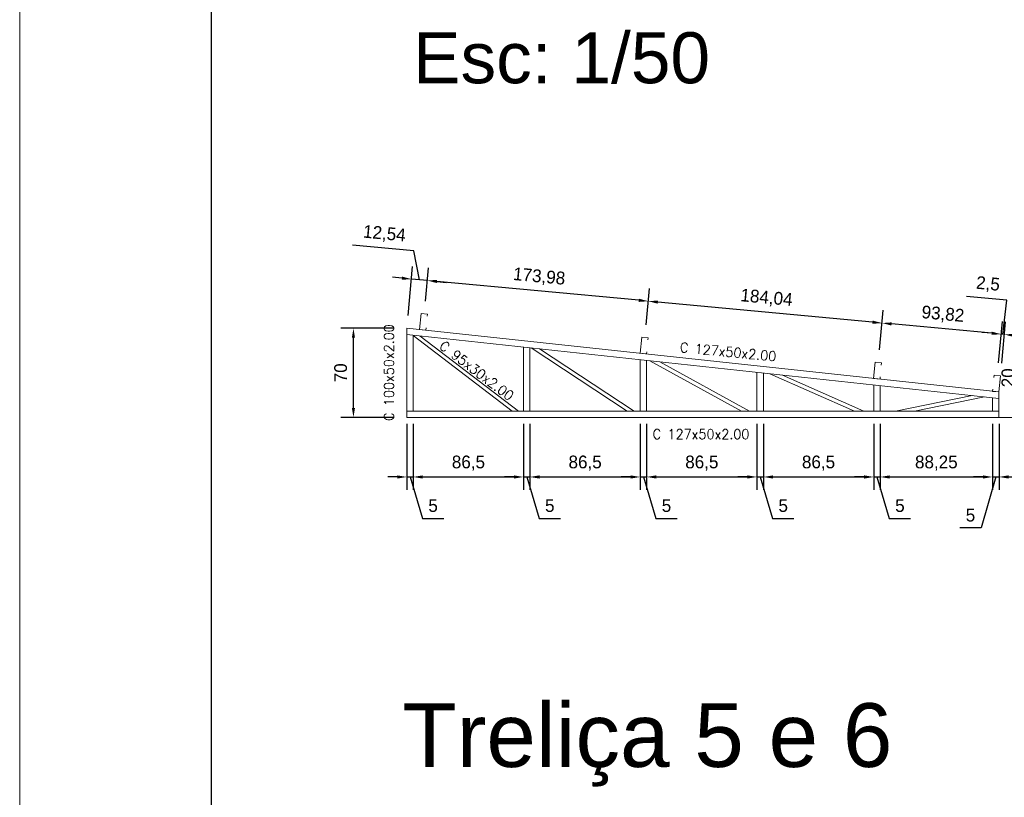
# Model space of a CAD drawing. Header units: millimetres. Extents: x -125 to 300, y 6 to 90.
# Tile 42 of 132: x 27 to 43, y 58 to 70. Entities that reach past the tile are written whole.
import ezdxf
from ezdxf.enums import TextEntityAlignment as Align

# ---------------------------------------------------------------- set-up
doc = ezdxf.new("R2010")
doc.units = ezdxf.units.MM
doc.layers.get('0').update_dxf_attribs({"lineweight": 0})
for name, color, linetype, lineweight in [('Aux', 7, 'Continuous', 5), ('Banzo superior e inferior', 2, 'Continuous', 9), ('COTAS', 7, 'Continuous', 9), ('Diagonal', 76, 'Continuous', 9), ('Metálica', 255, 'Continuous', 9), ('Montante', 212, 'Continuous', 9), ('TERÇAS', 10, 'Continuous', 0), ('Texto carimbo', 7, 'Continuous', 13)]:
    doc.layers.add(name, color=color, linetype=linetype, lineweight=lineweight)
doc.layers.add('MARGINT', color=7, linetype='Continuous')
doc.styles.add('ARIAL', font='arial.ttf')
doc.styles.add('CYPETXT', font='romans', dxfattribs={"height": 0.2})
doc.dimstyles.new('ISO-50', dxfattribs={"dimtxt": 0.2, "dimasz": 0.15, "dimexe": 0.2, "dimexo": 0.2, "dimgap": 0.1, "dimtad": 1, "dimlfac": 50, "dimtxsty": 'Standard', "dimcen": 0.15, "dimclrd": 256, "dimadec": 0, "dimazin": 0, "dimtfac": 1, "dimtmove": 0, "dimatfit": 3, "dimfxl": 0, "dimarcsym": 0})

# ---------------------------------------------------------------- blocks, each defined once
blk = doc.blocks.new('*D174')
at = {"layer": 'COTAS', "color": 0, "lineweight": -2, "transparency": 16777216}
for p, q in [((33.213, 63.969), (33.213, 62.935)), ((33.313, 63.969), (33.313, 62.935))]:
    blk.add_line(p, q, dxfattribs=at)
at = {"layer": 'COTAS', "lineweight": -2, "transparency": 16777216}
for p, q in [((33.063, 63.135), (32.913, 63.135)), ((33.213, 63.135), (33.313, 63.135)), ((33.213, 63.135), (33.313, 63.135)), ((33.263, 63.135), (33.458, 62.485)), ((33.463, 63.135), (33.613, 63.135)), ((33.458, 62.485), (33.791, 62.485))]:
    blk.add_line(p, q, dxfattribs=at)
at = {"layer": 'COTAS', "transparency": 16777216}
for points in [[(33.063, 63.16), (33.063, 63.11), (33.213, 63.135)], [(33.463, 63.16), (33.463, 63.11), (33.313, 63.135)]]:
    blk.add_solid(points, dxfattribs=at)
at = {"layer": 'Defpoints', "color": 0, "transparency": 16777216}
for p in [(33.213, 64.169), (33.313, 64.169), (33.313, 63.135)]:
    blk.add_point(p, dxfattribs=at)
at = {"layer": 'COTAS', "color": 0, "transparency": 16777216, "insert": (33.624, 62.685), "char_height": 0.2, "attachment_point": 5}
blk.add_mtext('5', dxfattribs=at)
blk = doc.blocks.new('*D175')
at = {"layer": 'COTAS', "color": 0, "lineweight": -2, "transparency": 16777216}
for p, q in [((33.313, 63.969), (33.313, 62.935)), ((35.043, 63.969), (35.043, 62.935))]:
    blk.add_line(p, q, dxfattribs=at)
at = {"layer": 'COTAS', "lineweight": -2, "transparency": 16777216}
blk.add_line((33.463, 63.135), (34.893, 63.135), dxfattribs=at)
at = {"layer": 'COTAS', "transparency": 16777216}
for points in [[(33.463, 63.16), (33.463, 63.11), (33.313, 63.135)], [(34.893, 63.16), (34.893, 63.11), (35.043, 63.135)]]:
    blk.add_solid(points, dxfattribs=at)
at = {"layer": 'Defpoints', "color": 0, "transparency": 16777216}
for p in [(33.313, 64.169), (35.043, 64.169), (35.043, 63.135)]:
    blk.add_point(p, dxfattribs=at)
at = {"layer": 'COTAS', "color": 0, "transparency": 16777216, "insert": (34.178, 63.352), "char_height": 0.2, "attachment_point": 5}
blk.add_mtext('86,5', dxfattribs=at)
blk = doc.blocks.new('*D176')
at = {"layer": 'COTAS', "color": 0, "lineweight": -2, "transparency": 16777216}
for p, q in [((35.043, 63.969), (35.043, 62.935)), ((35.143, 63.969), (35.143, 62.935))]:
    blk.add_line(p, q, dxfattribs=at)
at = {"layer": 'COTAS', "lineweight": -2, "transparency": 16777216}
for p, q in [((34.893, 63.135), (34.743, 63.135)), ((35.043, 63.135), (35.143, 63.135)), ((35.043, 63.135), (35.143, 63.135)), ((35.093, 63.135), (35.288, 62.485)), ((35.293, 63.135), (35.443, 63.135)), ((35.288, 62.485), (35.621, 62.485))]:
    blk.add_line(p, q, dxfattribs=at)
at = {"layer": 'COTAS', "transparency": 16777216}
for points in [[(34.893, 63.16), (34.893, 63.11), (35.043, 63.135)], [(35.293, 63.16), (35.293, 63.11), (35.143, 63.135)]]:
    blk.add_solid(points, dxfattribs=at)
at = {"layer": 'Defpoints', "color": 0, "transparency": 16777216}
for p in [(35.043, 64.169), (35.143, 64.169), (35.143, 63.135)]:
    blk.add_point(p, dxfattribs=at)
at = {"layer": 'COTAS', "color": 0, "transparency": 16777216, "insert": (35.454, 62.685), "char_height": 0.2, "attachment_point": 5}
blk.add_mtext('5', dxfattribs=at)
blk = doc.blocks.new('*D177')
at = {"layer": 'COTAS', "color": 0, "lineweight": -2, "transparency": 16777216}
for p, q in [((35.143, 63.969), (35.143, 62.935)), ((36.873, 63.969), (36.873, 62.935))]:
    blk.add_line(p, q, dxfattribs=at)
at = {"layer": 'COTAS', "lineweight": -2, "transparency": 16777216}
blk.add_line((35.293, 63.135), (36.723, 63.135), dxfattribs=at)
at = {"layer": 'COTAS', "transparency": 16777216}
for points in [[(35.293, 63.16), (35.293, 63.11), (35.143, 63.135)], [(36.723, 63.16), (36.723, 63.11), (36.873, 63.135)]]:
    blk.add_solid(points, dxfattribs=at)
at = {"layer": 'Defpoints', "color": 0, "transparency": 16777216}
for p in [(35.143, 64.169), (36.873, 64.169), (36.873, 63.135)]:
    blk.add_point(p, dxfattribs=at)
at = {"layer": 'COTAS', "color": 0, "transparency": 16777216, "insert": (36.008, 63.352), "char_height": 0.2, "attachment_point": 5}
blk.add_mtext('86,5', dxfattribs=at)
blk = doc.blocks.new('*D178')
at = {"layer": 'COTAS', "color": 0, "lineweight": -2, "transparency": 16777216}
for p, q in [((36.873, 63.969), (36.873, 62.935)), ((36.973, 63.969), (36.973, 62.935))]:
    blk.add_line(p, q, dxfattribs=at)
at = {"layer": 'COTAS', "lineweight": -2, "transparency": 16777216}
for p, q in [((36.723, 63.135), (36.573, 63.135)), ((36.873, 63.135), (36.973, 63.135)), ((36.873, 63.135), (36.973, 63.135)), ((36.923, 63.135), (37.118, 62.485)), ((37.123, 63.135), (37.273, 63.135)), ((37.118, 62.485), (37.451, 62.485))]:
    blk.add_line(p, q, dxfattribs=at)
at = {"layer": 'COTAS', "transparency": 16777216}
for points in [[(36.723, 63.16), (36.723, 63.11), (36.873, 63.135)], [(37.123, 63.16), (37.123, 63.11), (36.973, 63.135)]]:
    blk.add_solid(points, dxfattribs=at)
at = {"layer": 'Defpoints', "color": 0, "transparency": 16777216}
for p in [(36.873, 64.169), (36.973, 64.169), (36.973, 63.135)]:
    blk.add_point(p, dxfattribs=at)
at = {"layer": 'COTAS', "color": 0, "transparency": 16777216, "insert": (37.284, 62.685), "char_height": 0.2, "attachment_point": 5}
blk.add_mtext('5', dxfattribs=at)
blk = doc.blocks.new('*D179')
at = {"layer": 'COTAS', "color": 0, "lineweight": -2, "transparency": 16777216}
for p, q in [((36.973, 63.969), (36.973, 62.935)), ((38.703, 63.969), (38.703, 62.935))]:
    blk.add_line(p, q, dxfattribs=at)
at = {"layer": 'COTAS', "lineweight": -2, "transparency": 16777216}
blk.add_line((37.123, 63.135), (38.553, 63.135), dxfattribs=at)
at = {"layer": 'COTAS', "transparency": 16777216}
for points in [[(37.123, 63.16), (37.123, 63.11), (36.973, 63.135)], [(38.553, 63.16), (38.553, 63.11), (38.703, 63.135)]]:
    blk.add_solid(points, dxfattribs=at)
at = {"layer": 'Defpoints', "color": 0, "transparency": 16777216}
for p in [(36.973, 64.169), (38.703, 64.169), (38.703, 63.135)]:
    blk.add_point(p, dxfattribs=at)
at = {"layer": 'COTAS', "color": 0, "transparency": 16777216, "insert": (37.838, 63.352), "char_height": 0.2, "attachment_point": 5}
blk.add_mtext('86,5', dxfattribs=at)
blk = doc.blocks.new('*D180')
at = {"layer": 'COTAS', "color": 0, "lineweight": -2, "transparency": 16777216}
for p, q in [((38.703, 63.969), (38.703, 62.935)), ((38.803, 63.969), (38.803, 62.935))]:
    blk.add_line(p, q, dxfattribs=at)
at = {"layer": 'COTAS', "lineweight": -2, "transparency": 16777216}
for p, q in [((38.553, 63.135), (38.403, 63.135)), ((38.703, 63.135), (38.803, 63.135)), ((38.703, 63.135), (38.803, 63.135)), ((38.753, 63.135), (38.948, 62.485)), ((38.953, 63.135), (39.103, 63.135)), ((38.948, 62.485), (39.281, 62.485))]:
    blk.add_line(p, q, dxfattribs=at)
at = {"layer": 'COTAS', "transparency": 16777216}
for points in [[(38.553, 63.16), (38.553, 63.11), (38.703, 63.135)], [(38.953, 63.16), (38.953, 63.11), (38.803, 63.135)]]:
    blk.add_solid(points, dxfattribs=at)
at = {"layer": 'Defpoints', "color": 0, "transparency": 16777216}
for p in [(38.703, 64.169), (38.803, 64.169), (38.803, 63.135)]:
    blk.add_point(p, dxfattribs=at)
at = {"layer": 'COTAS', "color": 0, "transparency": 16777216, "insert": (39.114, 62.685), "char_height": 0.2, "attachment_point": 5}
blk.add_mtext('5', dxfattribs=at)
blk = doc.blocks.new('*D181')
at = {"layer": 'COTAS', "color": 0, "lineweight": -2, "transparency": 16777216}
for p, q in [((38.803, 63.969), (38.803, 62.935)), ((40.533, 63.969), (40.533, 62.935))]:
    blk.add_line(p, q, dxfattribs=at)
at = {"layer": 'COTAS', "lineweight": -2, "transparency": 16777216}
blk.add_line((38.953, 63.135), (40.383, 63.135), dxfattribs=at)
at = {"layer": 'COTAS', "transparency": 16777216}
for points in [[(38.953, 63.16), (38.953, 63.11), (38.803, 63.135)], [(40.383, 63.16), (40.383, 63.11), (40.533, 63.135)]]:
    blk.add_solid(points, dxfattribs=at)
at = {"layer": 'Defpoints', "color": 0, "transparency": 16777216}
for p in [(38.803, 64.169), (40.533, 64.169), (40.533, 63.135)]:
    blk.add_point(p, dxfattribs=at)
at = {"layer": 'COTAS', "color": 0, "transparency": 16777216, "insert": (39.668, 63.352), "char_height": 0.2, "attachment_point": 5}
blk.add_mtext('86,5', dxfattribs=at)
blk = doc.blocks.new('*D182')
at = {"layer": 'COTAS', "color": 0, "lineweight": -2, "transparency": 16777216}
for p, q in [((40.533, 63.969), (40.533, 62.935)), ((40.633, 63.969), (40.633, 62.935))]:
    blk.add_line(p, q, dxfattribs=at)
at = {"layer": 'COTAS', "lineweight": -2, "transparency": 16777216}
for p, q in [((40.383, 63.135), (40.233, 63.135)), ((40.533, 63.135), (40.633, 63.135)), ((40.533, 63.135), (40.633, 63.135)), ((40.583, 63.135), (40.778, 62.485)), ((40.783, 63.135), (40.933, 63.135)), ((40.778, 62.485), (41.111, 62.485))]:
    blk.add_line(p, q, dxfattribs=at)
at = {"layer": 'COTAS', "transparency": 16777216}
for points in [[(40.383, 63.16), (40.383, 63.11), (40.533, 63.135)], [(40.783, 63.16), (40.783, 63.11), (40.633, 63.135)]]:
    blk.add_solid(points, dxfattribs=at)
at = {"layer": 'Defpoints', "color": 0, "transparency": 16777216}
for p in [(40.533, 64.169), (40.633, 64.169), (40.633, 63.135)]:
    blk.add_point(p, dxfattribs=at)
at = {"layer": 'COTAS', "color": 0, "transparency": 16777216, "insert": (40.944, 62.685), "char_height": 0.2, "attachment_point": 5}
blk.add_mtext('5', dxfattribs=at)
blk = doc.blocks.new('*D183')
at = {"layer": 'COTAS', "color": 0, "lineweight": -2, "transparency": 16777216}
for p, q in [((40.633, 63.969), (40.633, 62.935)), ((42.398, 63.969), (42.398, 62.935))]:
    blk.add_line(p, q, dxfattribs=at)
at = {"layer": 'COTAS', "lineweight": -2, "transparency": 16777216}
blk.add_line((40.783, 63.135), (42.248, 63.135), dxfattribs=at)
at = {"layer": 'COTAS', "transparency": 16777216}
for points in [[(40.783, 63.16), (40.783, 63.11), (40.633, 63.135)], [(42.248, 63.16), (42.248, 63.11), (42.398, 63.135)]]:
    blk.add_solid(points, dxfattribs=at)
at = {"layer": 'Defpoints', "color": 0, "transparency": 16777216}
for p in [(40.633, 64.169), (42.398, 64.169), (42.398, 63.135)]:
    blk.add_point(p, dxfattribs=at)
at = {"layer": 'COTAS', "color": 0, "transparency": 16777216, "insert": (41.515, 63.352), "char_height": 0.2, "attachment_point": 5}
blk.add_mtext('88,25', dxfattribs=at)
blk = doc.blocks.new('*D184')
at = {"layer": 'COTAS', "color": 0, "lineweight": -2, "transparency": 16777216}
for p, q in [((42.398, 63.969), (42.398, 62.935)), ((42.498, 63.969), (42.498, 62.935))]:
    blk.add_line(p, q, dxfattribs=at)
at = {"layer": 'COTAS', "lineweight": -2, "transparency": 16777216}
for p, q in [((42.248, 63.135), (42.098, 63.135)), ((42.448, 63.135), (42.218, 62.335)), ((42.398, 63.135), (42.498, 63.135)), ((42.398, 63.135), (42.498, 63.135)), ((42.648, 63.135), (42.798, 63.135)), ((42.218, 62.335), (41.885, 62.335))]:
    blk.add_line(p, q, dxfattribs=at)
at = {"layer": 'COTAS', "transparency": 16777216}
for points in [[(42.248, 63.16), (42.248, 63.11), (42.398, 63.135)], [(42.648, 63.16), (42.648, 63.11), (42.498, 63.135)]]:
    blk.add_solid(points, dxfattribs=at)
at = {"layer": 'Defpoints', "color": 0, "transparency": 16777216}
for p in [(42.398, 64.169), (42.498, 64.169), (42.498, 63.135)]:
    blk.add_point(p, dxfattribs=at)
at = {"layer": 'COTAS', "color": 0, "transparency": 16777216, "insert": (42.051, 62.535), "char_height": 0.2, "attachment_point": 5}
blk.add_mtext('5', dxfattribs=at)
blk = doc.blocks.new('*D185')
at = {"layer": 'COTAS', "color": 0, "lineweight": -2, "transparency": 16777216}
for p, q in [((42.498, 63.969), (42.498, 62.935)), ((43.498, 63.969), (43.498, 62.935))]:
    blk.add_line(p, q, dxfattribs=at)
at = {"layer": 'COTAS', "lineweight": -2, "transparency": 16777216}
blk.add_line((42.648, 63.135), (43.348, 63.135), dxfattribs=at)
at = {"layer": 'COTAS', "transparency": 16777216}
for points in [[(42.648, 63.16), (42.648, 63.11), (42.498, 63.135)], [(43.348, 63.16), (43.348, 63.11), (43.498, 63.135)]]:
    blk.add_solid(points, dxfattribs=at)
at = {"layer": 'Defpoints', "color": 0, "transparency": 16777216}
for p in [(42.498, 64.169), (43.498, 64.169), (43.498, 63.135)]:
    blk.add_point(p, dxfattribs=at)
at = {"layer": 'COTAS', "color": 0, "transparency": 16777216, "insert": (42.998, 63.335), "char_height": 0.2, "attachment_point": 5}
blk.add_mtext('50', dxfattribs=at)
blk = doc.blocks.new('Terças 127x50')
at = {"layer": 'TERÇAS'}
for p, q in [((-212.865, 71.834), (-212.965, 71.834)), ((-212.965, 71.834), (-212.965, 71.8)), ((-212.865, 71.58), (-212.865, 71.834)), ((-212.965, 71.58), (-212.965, 71.614)), ((-212.865, 71.58), (-212.965, 71.58))]:
    blk.add_line(p, q, dxfattribs=at)
blk = doc.blocks.new('*D197')
at = {"layer": 'COTAS', "lineweight": -2, "transparency": 16777216}
for p, q in [((42.62, 65.907), (41.99, 65.966)), ((42.557, 65.372), (42.62, 65.907)), ((42.383, 65.389), (42.234, 65.403)), ((42.582, 65.37), (42.532, 65.375)), ((42.582, 65.37), (42.532, 65.375)), ((42.731, 65.356), (42.881, 65.342))]:
    blk.add_line(p, q, dxfattribs=at)
at = {"layer": 'COTAS', "color": 0, "lineweight": -2, "transparency": 16777216}
for p, q in [((42.49, 64.925), (42.551, 65.574)), ((42.54, 64.921), (42.601, 65.569))]:
    blk.add_line(p, q, dxfattribs=at)
at = {"layer": 'COTAS', "transparency": 16777216}
for points in [[(42.385, 65.414), (42.381, 65.364), (42.532, 65.375)], [(42.734, 65.381), (42.729, 65.331), (42.582, 65.37)]]:
    blk.add_solid(points, dxfattribs=at)
at = {"layer": 'Defpoints', "color": 0, "transparency": 16777216}
for p in [(42.532, 65.375), (42.472, 64.726), (42.521, 64.722)]:
    blk.add_point(p, dxfattribs=at)
at = {"layer": 'COTAS', "color": 0, "transparency": 16777216, "insert": (42.325, 66.153), "char_height": 0.2, "attachment_point": 5, "rotation": 354.6617}
blk.add_mtext('2,5', dxfattribs=at)
blk = doc.blocks.new('*D198')
at = {"layer": 'COTAS', "color": 0, "lineweight": -2, "transparency": 16777216}
for p, q in [((40.625, 65.128), (40.683, 65.749)), ((42.49, 64.925), (42.551, 65.574))]:
    blk.add_line(p, q, dxfattribs=at)
at = {"layer": 'COTAS', "lineweight": -2, "transparency": 16777216}
blk.add_line((42.383, 65.389), (40.813, 65.535), dxfattribs=at)
at = {"layer": 'COTAS', "transparency": 16777216}
for points in [[(40.816, 65.56), (40.811, 65.511), (40.664, 65.549)], [(42.385, 65.414), (42.381, 65.364), (42.532, 65.375)]]:
    blk.add_solid(points, dxfattribs=at)
at = {"layer": 'Defpoints', "color": 0, "transparency": 16777216}
for p in [(40.664, 65.549), (40.606, 64.929), (42.472, 64.726)]:
    blk.add_point(p, dxfattribs=at)
at = {"layer": 'COTAS', "color": 0, "transparency": 16777216, "insert": (41.618, 65.678), "char_height": 0.2, "attachment_point": 5, "rotation": 354.6617}
blk.add_mtext('93,82', dxfattribs=at)
blk = doc.blocks.new('*D199')
at = {"layer": 'COTAS', "color": 0, "lineweight": -2, "transparency": 16777216}
for p, q in [((36.965, 65.522), (37.018, 66.091)), ((40.625, 65.128), (40.683, 65.749))]:
    blk.add_line(p, q, dxfattribs=at)
at = {"layer": 'COTAS', "lineweight": -2, "transparency": 16777216}
blk.add_line((40.515, 65.563), (37.148, 65.878), dxfattribs=at)
at = {"layer": 'COTAS', "transparency": 16777216}
for points in [[(37.151, 65.903), (37.146, 65.853), (36.999, 65.892)], [(40.517, 65.588), (40.512, 65.538), (40.664, 65.549)]]:
    blk.add_solid(points, dxfattribs=at)
at = {"layer": 'Defpoints', "color": 0, "transparency": 16777216}
for p in [(36.999, 65.892), (36.946, 65.323), (40.606, 64.929)]:
    blk.add_point(p, dxfattribs=at)
at = {"layer": 'COTAS', "color": 0, "transparency": 16777216, "insert": (38.852, 65.936), "char_height": 0.2, "attachment_point": 5, "rotation": 354.6617}
blk.add_mtext('184,04', dxfattribs=at)
blk = doc.blocks.new('*D200')
at = {"layer": 'COTAS', "color": 0, "lineweight": -2, "transparency": 16777216}
for p, q in [((33.505, 65.895), (33.553, 66.415)), ((36.965, 65.522), (37.018, 66.091))]:
    blk.add_line(p, q, dxfattribs=at)
at = {"layer": 'COTAS', "lineweight": -2, "transparency": 16777216}
blk.add_line((36.85, 65.906), (33.684, 66.202), dxfattribs=at)
at = {"layer": 'COTAS', "transparency": 16777216}
for points in [[(33.686, 66.227), (33.682, 66.177), (33.535, 66.216)], [(36.852, 65.931), (36.847, 65.881), (36.999, 65.892)]]:
    blk.add_solid(points, dxfattribs=at)
at = {"layer": 'Defpoints', "color": 0, "transparency": 16777216}
for p in [(33.535, 66.216), (33.486, 65.695), (36.946, 65.323)]:
    blk.add_point(p, dxfattribs=at)
at = {"layer": 'COTAS', "color": 0, "transparency": 16777216, "insert": (35.287, 66.269), "char_height": 0.2, "attachment_point": 5, "rotation": 354.6617}
blk.add_mtext('173,98', dxfattribs=at)
blk = doc.blocks.new('*D201')
at = {"layer": 'COTAS', "lineweight": -2, "transparency": 16777216}
for p, q in [((33.321, 66.68), (32.359, 66.77)), ((33.41, 66.227), (33.321, 66.68)), ((33.135, 66.253), (32.986, 66.267)), ((33.535, 66.216), (33.285, 66.239)), ((33.535, 66.216), (33.285, 66.239)), ((33.684, 66.202), (33.833, 66.188))]:
    blk.add_line(p, q, dxfattribs=at)
at = {"layer": 'COTAS', "color": 0, "lineweight": -2, "transparency": 16777216}
for p, q in [((33.231, 65.668), (33.303, 66.438)), ((33.505, 65.895), (33.553, 66.415))]:
    blk.add_line(p, q, dxfattribs=at)
at = {"layer": 'COTAS', "transparency": 16777216}
for points in [[(33.138, 66.278), (33.133, 66.228), (33.285, 66.239)], [(33.686, 66.227), (33.682, 66.177), (33.535, 66.216)]]:
    blk.add_solid(points, dxfattribs=at)
at = {"layer": 'Defpoints', "color": 0, "transparency": 16777216}
for p in [(33.285, 66.239), (33.486, 65.695), (33.213, 65.469)]:
    blk.add_point(p, dxfattribs=at)
at = {"layer": 'COTAS', "color": 0, "transparency": 16777216, "insert": (32.86, 66.941), "char_height": 0.2, "attachment_point": 5, "rotation": 354.6617}
blk.add_mtext('12,54', dxfattribs=at)
blk = doc.blocks.new('*D207')
at = {"layer": 'COTAS', "color": 0, "lineweight": -2, "transparency": 16777216}
for p, q in [((33.013, 65.469), (32.175, 65.469)), ((33.013, 64.069), (32.175, 64.069))]:
    blk.add_line(p, q, dxfattribs=at)
at = {"layer": 'COTAS', "lineweight": -2, "transparency": 16777216}
blk.add_line((32.375, 64.219), (32.375, 65.319), dxfattribs=at)
at = {"layer": 'COTAS', "transparency": 16777216}
for points in [[(32.35, 65.319), (32.4, 65.319), (32.375, 65.469)], [(32.35, 64.219), (32.4, 64.219), (32.375, 64.069)]]:
    blk.add_solid(points, dxfattribs=at)
at = {"layer": 'Defpoints', "color": 0, "transparency": 16777216}
for p in [(32.375, 65.469), (33.213, 65.469), (33.213, 64.069)]:
    blk.add_point(p, dxfattribs=at)
at = {"layer": 'COTAS', "color": 0, "transparency": 16777216, "insert": (32.175, 64.769), "char_height": 0.2, "attachment_point": 5, "rotation": 90}
blk.add_mtext('70', dxfattribs=at)
blk = doc.blocks.new('*D209')
at = {"layer": 'COTAS', "lineweight": -2, "transparency": 16777216}
for p, q in [((42.839, 64.441), (42.839, 64.941)), ((43.246, 64.619), (43.246, 64.769)), ((43.246, 64.269), (42.839, 64.441)), ((43.246, 64.069), (43.246, 64.469)), ((43.246, 64.069), (43.246, 64.469)), ((43.246, 63.919), (43.246, 63.769))]:
    blk.add_line(p, q, dxfattribs=at)
at = {"layer": 'COTAS', "color": 0, "lineweight": -2, "transparency": 16777216}
for p, q in [((43.298, 64.469), (43.046, 64.469)), ((43.298, 64.069), (43.046, 64.069))]:
    blk.add_line(p, q, dxfattribs=at)
at = {"layer": 'COTAS', "transparency": 16777216}
for points in [[(43.221, 64.619), (43.271, 64.619), (43.246, 64.469)], [(43.221, 63.919), (43.271, 63.919), (43.246, 64.069)]]:
    blk.add_solid(points, dxfattribs=at)
at = {"layer": 'Defpoints', "color": 0, "transparency": 16777216}
for p in [(43.246, 64.469), (43.498, 64.469), (43.498, 64.069)]:
    blk.add_point(p, dxfattribs=at)
at = {"layer": 'COTAS', "color": 0, "transparency": 16777216, "insert": (42.639, 64.691), "char_height": 0.2, "attachment_point": 5, "rotation": 90}
blk.add_mtext('20', dxfattribs=at)

msp = doc.modelspace()

# ---------------------------------------------------------------- linework, layer by layer
at = {"layer": 'Aux'}
msp.add_lwpolyline([(27.14143, 5.85156), (146.04142, 5.85156), (146.04142, 89.95156), (27.14143, 89.95156)], close=True, dxfattribs=at)
at = {"layer": 'Banzo superior e inferior'}
for p, q in [((42.49777, 64.46867), (33.21277, 65.46867)), ((33.21277, 65.46867), (33.21277, 65.36809)), ((42.49777, 64.36809), (33.21277, 65.36809)), ((42.49777, 64.46867), (42.49777, 64.368)), ((33.21277, 64.16867), (42.49777, 64.16867)), ((33.21277, 64.06867), (33.21277, 64.16867)), ((42.49777, 64.16867), (42.49777, 64.06867)), ((33.21277, 64.06867), (42.49777, 64.06867)), ((43.49777, 64.06867), (42.49777, 64.06867))]:
    msp.add_line(p, q, dxfattribs=at)
at = {"layer": 'Diagonal'}
for p, q in [((34.86268, 64.16867), (33.31277, 65.3544)), ((34.96143, 64.16867), (33.42324, 65.34543)), ((36.66602, 64.16867), (35.16044, 65.15833)), ((36.77525, 64.16867), (35.29108, 65.14426)), ((38.45854, 64.16867), (37.02289, 64.95774)), ((38.58311, 64.16867), (37.17782, 64.94106)), ((40.23227, 64.16867), (38.90556, 64.75498)), ((40.3807, 64.16867), (39.10183, 64.73384)), ((40.87362, 64.16867), (42.07628, 64.41349)), ((41.17441, 64.16867), (42.27299, 64.3923))]:
    msp.add_line(p, q, dxfattribs=at)
at = {"layer": 'MARGINT'}
msp.add_lwpolyline([(30.14142, 6.85151), (145.04023, 6.85156), (145.04023, 88.95156), (30.14142, 88.95151)], close=True, dxfattribs=at)
at = {"layer": 'Montante'}
for p, q in [((33.21277, 64.16867), (33.21277, 65.36809)), ((33.31277, 64.16867), (33.31277, 65.35732)), ((35.04277, 64.16867), (35.04277, 65.171)), ((35.14277, 64.16867), (35.14277, 65.16023)), ((36.87277, 64.16867), (36.87277, 64.97391)), ((36.97277, 64.16867), (36.97277, 64.96314)), ((38.70277, 64.16867), (38.70277, 64.77682)), ((38.80277, 64.16867), (38.80277, 64.76605)), ((40.53277, 64.16867), (40.53277, 64.57973)), ((40.63277, 64.16867), (40.63277, 64.56896)), ((42.39777, 64.16867), (42.39777, 64.37886)), ((42.49777, 64.16867), (42.49777, 64.368))]:
    msp.add_line(p, q, dxfattribs=at)

# ---------------------------------------------------------------- block references
at = {"layer": 'Metálica', "xscale": -1, "rotation": 354.7233666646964}
for p in [(-185.13315, 13.74676), (-181.67315, 13.37412), (-178.01315, 12.97994)]:
    msp.add_blockref('Terças 127x50', p, dxfattribs=at)
at = {"layer": 'Metálica', "rotation": 354.6616536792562}
msp.add_blockref('Terças 127x50', (247.78012, -26.60494), dxfattribs=at)

# ---------------------------------------------------------------- texts
at = {"style": 'CYPETXT'}
for s, rotation, width, p, p2 in [('C 100x50x2.00', 90, 0.85471, (33.00807, 64.01389), (33.00807, 65.53039)), ('C 95x30x2.00', 322.799219, 0.853982, (33.70646, 65.16109), (34.81402, 64.32038)), ('C 127x50x2.00', 354.599605, 0.85471, (37.48849, 65.093), (38.99826, 64.95028))]:
    msp.add_text(s, height=0.1533333, rotation=rotation, dxfattribs=dict(at, width=width)).set_placement(p, p2, align=Align.FIT)
at = {"style": 'CYPETXT', "width": 0.85471}
msp.add_text('C 127x50x2.00', height=0.1533333, dxfattribs=at).set_placement((37.06779, 63.73039), (38.58429, 63.73039), align=Align.FIT)
at = {"layer": 'Texto carimbo', "width": 22.1468295, "attachment_point": 1, "style": 'ARIAL'}
for s, insert, char_height in [('{\\f@Arial Unicode MS|b0|i0|c0|p34;Esc: 1/50}', (33.30886, 70.11077), 0.8), ('{\\f@Arial Unicode MS|b0|i0|c0|p34;Treliça 5 e 6}', (33.14072, 59.58592), 1)]:
    msp.add_mtext(s, dxfattribs=dict(at, insert=insert, char_height=char_height))

# ---------------------------------------------------------------- dimensions: what is measured, and where the dimension line sits
at = {"layer": 'COTAS'}
for base, p1, p2, angle, picture, middle, dimtype in [((33.28474, 66.23892), (33.48591, 65.69546), (33.21277, 65.46867), 354.661654, '*D201', (33.22141, 66.68912), 160), ((42.53222, 65.37481), (42.5214, 64.72157), (42.47161, 64.72622), 174.661654, '*D197', (42.52086, 65.91679), 161), ((43.24636, 64.46867), (43.49777, 64.06867), (43.49777, 64.46867), 90, '*D209', (42.83886, 64.5406), 160)]:
    dim = msp.add_linear_dim(base=base, p1=p1, p2=p2, angle=angle, dimstyle='ISO-50', override={"dimtmove": 1}, dxfattribs=at)
    dim.commit()
    dim.dimension.update_dxf_attribs({"geometry": picture, "text_midpoint": middle, "dimtype": dimtype})
for base, p1, p2, angle, picture, middle in [((33.53451, 66.21558), (36.94591, 65.32281), (33.48591, 65.69546), 354.661654, '*D200', (35.28696, 66.26944)), ((36.99908, 65.89184), (40.60591, 64.92863), (36.94591, 65.32281), 354.661654, '*D199', (38.85166, 65.93634)), ((40.66392, 65.54939), (42.47161, 64.72622), (40.60591, 64.92863), 354.661654, '*D198', (41.61823, 65.67783)), ((32.37516, 65.46867), (33.21277, 64.06867), (33.21277, 65.46867), 90, '*D207', (32.17516, 64.76867))]:
    dim = msp.add_linear_dim(base=base, p1=p1, p2=p2, angle=angle, dimstyle='ISO-50', override={"dimtmove": 1}, dxfattribs=at)
    dim.commit()
    dim.dimension.update_dxf_attribs({"geometry": picture, "text_midpoint": middle})
for base, p1, p2, picture, middle in [((33.31277, 63.13537), (33.21277, 64.16867), (33.31277, 64.16867), '*D174', (33.55777, 62.68537)), ((35.04277, 63.13537), (33.31277, 64.16867), (35.04277, 64.16867), '*D175', (34.17777, 63.35204)), ((35.14277, 63.13537), (35.04277, 64.16867), (35.14277, 64.16867), '*D176', (35.38777, 62.68537)), ((36.87277, 63.13537), (35.14277, 64.16867), (36.87277, 64.16867), '*D177', (36.00777, 63.35204)), ((36.97277, 63.13537), (36.87277, 64.16867), (36.97277, 64.16867), '*D178', (37.21777, 62.68537)), ((38.70277, 63.13537), (36.97277, 64.16867), (38.70277, 64.16867), '*D179', (37.83777, 63.35204)), ((38.80277, 63.13537), (38.70277, 64.16867), (38.80277, 64.16867), '*D180', (39.04777, 62.68537)), ((40.53277, 63.13537), (38.80277, 64.16867), (40.53277, 64.16867), '*D181', (39.66777, 63.35204)), ((40.63277, 63.13537), (40.53277, 64.16867), (40.63277, 64.16867), '*D182', (40.87777, 62.68537)), ((42.39777, 63.13537), (40.63277, 64.16867), (42.39777, 64.16867), '*D183', (41.51527, 63.35204)), ((43.49777, 63.13537), (42.49777, 64.16867), (43.49777, 64.16867), '*D185', (42.99777, 63.33537))]:
    dim = msp.add_linear_dim(base=base, p1=p1, p2=p2, dimstyle='ISO-50', override={"dimtmove": 1}, dxfattribs=at)
    dim.commit()
    dim.dimension.update_dxf_attribs({"geometry": picture, "text_midpoint": middle})
dim = msp.add_linear_dim(base=(42.49777, 63.13537), p1=(42.39777, 64.16867), p2=(42.49777, 64.16867), dimstyle='ISO-50', override={"dimtmove": 1}, dxfattribs=at)
dim.commit()
dim.dimension.update_dxf_attribs({"geometry": '*D184', "text_midpoint": (42.11806, 62.33537), "dimtype": 160})

doc.saveas('drawing.dxf')
